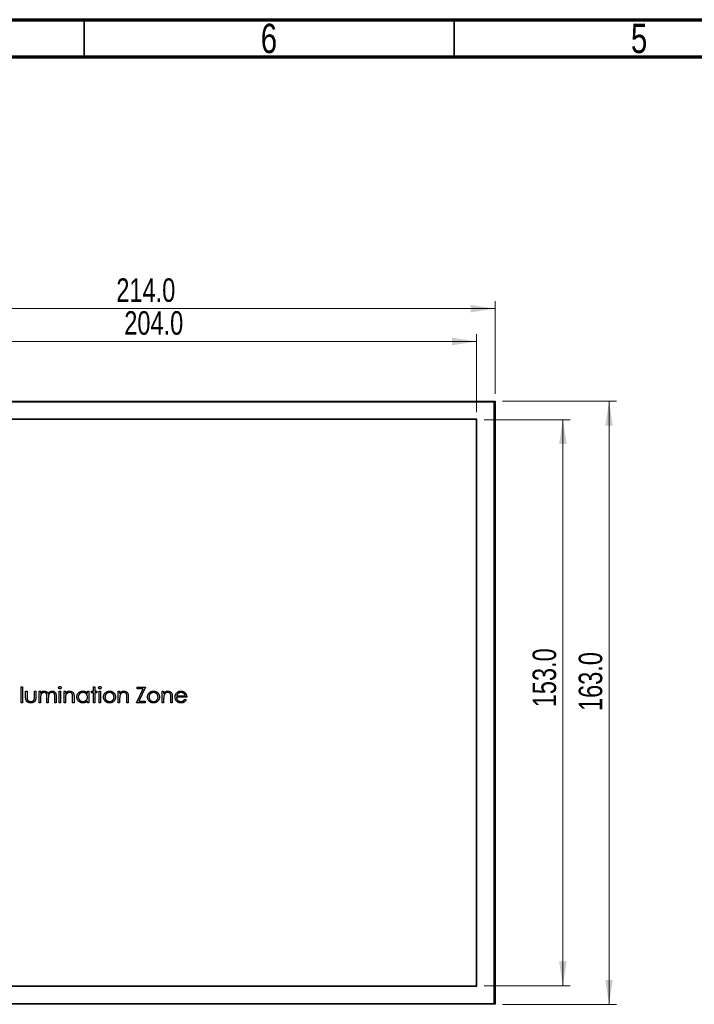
# Model space of a CAD drawing. Header units: millimetres. Extents: x 15 to 415, y 5 to 292.
# Tile 3 of 11: x 106 to 197, y 159 to 292. Entities that reach past the tile are written whole.
import ezdxf

# ---------------------------------------------------------------- set-up
doc = ezdxf.new("R2010")
doc.units = ezdxf.units.MM
doc.styles.add('SLDTEXTSTYLE0', font='TXT', dxfattribs={"width": 0.75})
doc.dimstyles.new('SLDDIMSTYLE0', dxfattribs={"dimtxt": 3.175, "dimasz": 3.302, "dimexe": 0, "dimexo": 0.0625, "dimgap": 0.79375, "dimtad": 1, "dimdec": 1, "dimlfac": 2, "dimrnd": 1e-09, "dimzin": 4, "dimdsep": 46, "dimtxsty": 'SLDTEXTSTYLE0', "dimsah": 1, "dimcen": 0.09, "dimadec": 0, "dimazin": 1, "dimtfac": 1, "dimtdec": 1, "dimtofl": 0, "dimtmove": 0, "dimatfit": 3, "dimfxl": 1, "dimfrac": 2, "dimtolj": 1, "dimtzin": 12, "dimarcsym": 0})

# ---------------------------------------------------------------- blocks, each defined once
blk = doc.blocks.new('_D')
at = {"color": 7, "linetype": 'Continuous', "lineweight": 0}
for p, q in [((169.01, 237.95), (180.66, 237.95)), ((179.66, 237.95), (179.66, 161.45)), ((169.01, 161.45), (180.66, 161.45))]:
    blk.add_line(p, q, dxfattribs=at)
at = {"color": 7, "linetype": 'Continuous', "lineweight": 18}
for points in [[(179.66, 237.95), (179.15, 234.65), (180.17, 234.65)], [(179.66, 161.45), (180.17, 164.76), (179.15, 164.76)]]:
    blk.add_solid(points, dxfattribs=at)
at = {"color": 7, "linetype": 'Continuous', "lineweight": 18, "insert": (175.57, 199.09), "char_height": 3.175, "attachment_point": 1, "rotation": 90, "style": 'SLDTEXTSTYLE0'}
blk.add_mtext('153.0', dxfattribs=at)
blk = doc.blocks.new('_D_1')
at = {"color": 7, "linetype": 'Continuous', "lineweight": 0}
for p, q in [((66.01, 238.95), (66.01, 249.52)), ((168.01, 238.95), (168.01, 249.52)), ((168.01, 248.52), (66.01, 248.52))]:
    blk.add_line(p, q, dxfattribs=at)
at = {"color": 7, "linetype": 'Continuous', "lineweight": 18}
for points in [[(66.01, 248.52), (69.31, 248.01), (69.31, 249.03)], [(168.01, 248.52), (164.7, 249.03), (164.7, 248.01)]]:
    blk.add_solid(points, dxfattribs=at)
at = {"color": 7, "linetype": 'Continuous', "lineweight": 18, "insert": (120.42, 252.61), "char_height": 3.175, "attachment_point": 1, "style": 'SLDTEXTSTYLE0'}
blk.add_mtext('204.0', dxfattribs=at)
blk = doc.blocks.new('_D_2')
at = {"color": 7, "linetype": 'Continuous', "lineweight": 0}
for p, q in [((63.51, 241.45), (63.51, 253.96)), ((63.51, 252.96), (170.51, 252.96)), ((170.51, 241.45), (170.51, 253.96))]:
    blk.add_line(p, q, dxfattribs=at)
at = {"color": 7, "linetype": 'Continuous', "lineweight": 18}
for points in [[(63.51, 252.96), (66.81, 252.45), (66.81, 253.46)], [(170.51, 252.96), (167.2, 253.46), (167.2, 252.45)]]:
    blk.add_solid(points, dxfattribs=at)
at = {"color": 7, "linetype": 'Continuous', "lineweight": 18, "insert": (119.35, 257.05), "char_height": 3.175, "attachment_point": 1, "style": 'SLDTEXTSTYLE0'}
blk.add_mtext('214.0', dxfattribs=at)
blk = doc.blocks.new('_D_3')
at = {"color": 7, "linetype": 'Continuous', "lineweight": 0}
for p, q in [((171.51, 240.45), (186.9, 240.45)), ((185.9, 158.95), (185.9, 240.45)), ((171.51, 158.95), (186.9, 158.95))]:
    blk.add_line(p, q, dxfattribs=at)
at = {"color": 7, "linetype": 'Continuous', "lineweight": 18}
for points in [[(185.9, 240.45), (185.39, 237.15), (186.4, 237.15)], [(185.9, 158.95), (186.4, 162.26), (185.39, 162.26)]]:
    blk.add_solid(points, dxfattribs=at)
at = {"color": 7, "linetype": 'Continuous', "lineweight": 18, "insert": (181.8, 198.58), "char_height": 3.175, "attachment_point": 1, "rotation": 90, "style": 'SLDTEXTSTYLE0'}
blk.add_mtext('163.0', dxfattribs=at)

msp = doc.modelspace()

# ---------------------------------------------------------------- linework, layer by layer
at = {"color": 7, "linetype": 'Continuous', "lineweight": 70}
for p, q in [((15, 292), (415, 292)), ((20, 287), (410, 287))]:
    msp.add_line(p, q, dxfattribs=at)
at = {"color": 7, "linetype": 'Continuous', "lineweight": 35}
for p, q in [((115, 287), (115, 292)), ((165, 287), (165, 292))]:
    msp.add_line(p, q, dxfattribs=at)
at = {"color": 7, "linetype": 'Continuous', "lineweight": 25}
for p, q in [((63.5056, 240.4539), (170.5056, 240.4539)), ((170.3806, 240.3289), (63.6306, 240.3289)), ((170.5056, 240.4539), (170.3806, 240.3289)), ((170.3806, 159.0789), (170.3806, 240.3289)), ((170.5056, 240.4539), (170.5056, 158.9539)), ((168.0556, 238.0039), (65.9556, 238.0039)), ((168.0056, 237.9539), (66.0056, 237.9539)), ((168.0056, 161.4539), (168.0056, 237.9539)), ((168.0556, 161.4039), (168.0556, 238.0039)), ((106.5037, 201.8748), (106.6936, 201.8748)), ((106.5037, 199.7039), (106.5037, 201.8748)), ((106.6936, 201.8748), (106.6936, 199.7039)), ((107.1007, 201.2506), (107.2906, 201.2506)), ((107.1007, 200.5116), (107.1007, 201.2506)), ((107.2906, 201.2506), (107.2906, 200.5332)), ((108.2947, 201.2506), (108.4846, 201.2506)), ((108.2947, 200.5332), (108.2947, 201.2506)), ((108.4846, 201.2506), (108.4846, 200.4976)), ((108.9188, 201.2506), (109.1088, 201.2506)), ((108.9188, 199.7039), (108.9188, 201.2506)), ((109.1088, 201.2506), (109.1088, 200.9818)), ((111.6325, 201.2506), (111.8225, 201.2506)), ((111.6325, 199.7039), (111.6325, 201.2506)), ((111.8225, 201.2506), (111.8225, 199.7039)), ((112.2838, 201.2506), (112.4737, 201.2506)), ((112.2838, 199.7039), (112.2838, 201.2506)), ((112.4737, 201.2506), (112.4737, 200.9716)), ((115.4588, 201.2506), (115.6487, 201.2506)), ((115.4588, 200.9644), (115.4588, 201.2506)), ((115.6487, 201.2506), (115.6487, 199.7039)), ((116.0015, 201.0607), (116.0015, 201.2506)), ((116.0015, 201.2506), (116.2729, 201.2506)), ((116.2729, 201.0607), (116.0015, 201.0607)), ((116.2729, 201.8748), (116.4628, 201.8748)), ((116.2729, 201.2506), (116.2729, 201.8748)), ((116.2729, 199.7039), (116.2729, 201.0607)), ((116.4628, 201.8748), (116.4628, 201.2506)), ((116.4628, 201.2506), (116.7342, 201.2506)), ((116.4628, 201.0607), (116.4628, 199.7039)), ((116.7342, 201.0607), (116.4628, 201.0607)), ((116.7342, 201.2506), (116.7342, 201.0607)), ((117.0327, 201.2506), (117.2227, 201.2506)), ((117.0327, 199.7039), (117.0327, 201.2506)), ((117.2227, 201.2506), (117.2227, 199.7039)), ((119.6107, 201.2506), (119.8007, 201.2506)), ((119.6107, 199.7039), (119.6107, 201.2506)), ((119.8007, 201.2506), (119.8007, 200.9716)), ((122.0802, 199.7039), (122.968, 201.6034)), ((122.1616, 201.8205), (123.2742, 201.8205)), ((122.1616, 201.6034), (122.1616, 201.8205)), ((122.968, 201.6034), (122.1616, 201.6034)), ((123.2742, 201.8205), (122.3863, 199.9209)), ((125.5537, 201.2506), (125.7436, 201.2506)), ((125.5537, 199.7039), (125.5537, 201.2506)), ((125.7436, 201.2506), (125.7436, 200.9716)), ((106.6936, 199.7039), (106.5037, 199.7039)), ((109.1088, 199.7039), (108.9188, 199.7039)), ((109.1088, 200.3547), (109.1088, 199.7039)), ((109.9772, 199.7039), (109.9772, 200.4904)), ((110.1671, 199.7039), (109.9772, 199.7039)), ((110.1671, 200.3055), (110.1671, 199.7039)), ((111.0355, 199.7039), (111.0355, 200.5425)), ((111.2255, 199.7039), (111.0355, 199.7039)), ((111.2255, 200.5417), (111.2255, 199.7039)), ((111.8225, 199.7039), (111.6325, 199.7039)), ((112.4737, 199.7039), (112.2838, 199.7039)), ((112.4737, 200.2631), (112.4737, 199.7039)), ((113.4507, 199.7039), (113.4507, 200.4315)), ((113.6406, 199.7039), (113.4507, 199.7039)), ((113.6406, 200.4938), (113.6406, 199.7039)), ((115.4588, 199.7039), (115.4588, 199.9714)), ((115.6487, 199.7039), (115.4588, 199.7039)), ((116.4628, 199.7039), (116.2729, 199.7039)), ((117.2227, 199.7039), (117.0327, 199.7039)), ((119.8007, 199.7039), (119.6107, 199.7039)), ((119.8007, 200.2631), (119.8007, 199.7039)), ((120.7776, 199.7039), (120.7776, 200.4315)), ((120.9675, 199.7039), (120.7776, 199.7039)), ((120.9675, 200.4938), (120.9675, 199.7039)), ((123.247, 199.7039), (122.0802, 199.7039)), ((122.3863, 199.9209), (123.247, 199.9209)), ((123.247, 199.9209), (123.247, 199.7039)), ((125.7436, 199.7039), (125.5537, 199.7039)), ((125.7436, 200.2631), (125.7436, 199.7039)), ((126.7205, 199.7039), (126.7205, 200.4315)), ((126.9105, 199.7039), (126.7205, 199.7039)), ((126.9105, 200.4938), (126.9105, 199.7039)), ((128.8643, 200.4365), (127.4804, 200.4365)), ((127.5003, 200.6265), (128.6744, 200.6265)), ((128.6142, 200.1923), (128.7829, 200.1037)), ((65.9556, 161.4039), (168.0556, 161.4039)), ((66.0056, 161.4539), (168.0056, 161.4539)), ((170.5056, 158.9539), (63.5056, 158.9539)), ((63.6306, 159.0789), (170.3806, 159.0789)), ((170.5056, 158.9539), (170.3806, 159.0789))]:
    msp.add_line(p, q, dxfattribs=at)
for points, knots in [([(109.1088, 200.9818), (109.1259, 201.0053), (109.1587, 201.0504), (109.2124, 201.1098), (109.2661, 201.1602), (109.3048, 201.1866), (109.3233, 201.1993)], [0, 0, 0, 0, 0.28359481, 0.54339484, 0.78064563, 1, 1, 1, 1]), ([(109.6091, 201.0878), (109.5861, 201.0869), (109.5403, 201.0851), (109.473, 201.0685), (109.408, 201.0424), (109.3463, 201.0064), (109.2897, 200.9617), (109.2401, 200.9091), (109.1984, 200.8493), (109.1707, 200.7936), (109.1529, 200.7443), (109.1411, 200.7023), (109.1309, 200.6558), (109.1233, 200.6044), (109.116, 200.5486), (109.1125, 200.4882), (109.109, 200.423), (109.1089, 200.378), (109.1088, 200.3547)], [0, 0, 0, 0, 0.06867707, 0.13687096, 0.20611436, 0.27753818, 0.34977198, 0.42125084, 0.49291076, 0.56702659, 0.60661415, 0.64970395, 0.69730315, 0.74908566, 0.80488065, 0.86548501, 0.93023713, 1, 1, 1, 1]), ([(109.3233, 201.1993), (109.3487, 201.2114), (109.3989, 201.2354), (109.4783, 201.2598), (109.5597, 201.2747), (109.6146, 201.2768), (109.6422, 201.2778)], [0, 0, 0, 0, 0.25373408, 0.50303512, 0.7500136, 1, 1, 1, 1]), ([(109.9772, 200.4904), (109.9771, 200.5126), (109.977, 200.5553), (109.9754, 200.6165), (109.9723, 200.6722), (109.9688, 200.7223), (109.9637, 200.7667), (109.9578, 200.8056), (109.951, 200.839), (109.9396, 200.8756), (109.9223, 200.916), (109.8943, 200.959), (109.8595, 200.9967), (109.8186, 201.0288), (109.7727, 201.0554), (109.7219, 201.0745), (109.6667, 201.0857), (109.6287, 201.0871), (109.6091, 201.0878)], [0, 0, 0, 0, 0.0825297, 0.15877885, 0.22773806, 0.28994565, 0.34549884, 0.39389634, 0.43637379, 0.47212227, 0.53638362, 0.5990779, 0.66194823, 0.72631054, 0.7917711, 0.8586473, 0.92730533, 1, 1, 1, 1]), ([(109.6422, 201.2778), (109.6609, 201.2772), (109.6979, 201.2759), (109.7526, 201.2678), (109.8058, 201.2537), (109.8569, 201.2341), (109.9052, 201.2104), (109.9494, 201.1825), (109.989, 201.1512), (110.0242, 201.1152), (110.0558, 201.0732), (110.0849, 201.0243), (110.1117, 200.9673), (110.1266, 200.926), (110.1345, 200.9042)], [0, 0, 0, 0, 0.08415202, 0.16653232, 0.24883633, 0.33124615, 0.41295711, 0.49049428, 0.56615579, 0.63998733, 0.71676549, 0.8021439, 0.8958332, 1, 1, 1, 1]), ([(110.1345, 200.9042), (110.1428, 200.9192), (110.1591, 200.9486), (110.1865, 200.9902), (110.2152, 201.0292), (110.2454, 201.0655), (110.2772, 201.0989), (110.3105, 201.1297), (110.3452, 201.1578), (110.3934, 201.1906), (110.4562, 201.2255), (110.5353, 201.2558), (110.6177, 201.2745), (110.6736, 201.2767), (110.7018, 201.2778)], [0, 0, 0, 0, 0.07176606, 0.14122554, 0.20911585, 0.27483965, 0.33948293, 0.40247627, 0.46494189, 0.52683264, 0.64741482, 0.76556151, 0.88161509, 1, 1, 1, 1]), ([(110.6687, 201.0878), (110.6447, 201.087), (110.5973, 201.0853), (110.5281, 201.068), (110.4616, 201.0419), (110.3998, 201.0042), (110.3429, 200.9589), (110.294, 200.9052), (110.2536, 200.8443), (110.2262, 200.788), (110.2089, 200.7374), (110.1975, 200.6932), (110.1886, 200.6429), (110.1803, 200.587), (110.1749, 200.5249), (110.1699, 200.4571), (110.1676, 200.3833), (110.1673, 200.3321), (110.1671, 200.3055)], [0, 0, 0, 0, 0.06815824, 0.1347066, 0.201865, 0.27078827, 0.34002429, 0.40808274, 0.4768132, 0.54734606, 0.5856398, 0.62886495, 0.6771532, 0.73080281, 0.78980662, 0.85432501, 0.92436513, 1, 1, 1, 1]), ([(111.0355, 200.5425), (111.0355, 200.5623), (111.0354, 200.6004), (111.0337, 200.6549), (111.0307, 200.7047), (111.0271, 200.7496), (111.0221, 200.7896), (111.0156, 200.8248), (111.0088, 200.8554), (110.9975, 200.8893), (110.9794, 200.9267), (110.9518, 200.9671), (110.917, 201.0022), (110.8769, 201.0327), (110.8312, 201.0575), (110.7809, 201.0752), (110.7262, 201.0862), (110.6883, 201.0873), (110.6687, 201.0878)], [0, 0, 0, 0, 0.07834299, 0.1505633, 0.21615106, 0.27567979, 0.32870705, 0.37590443, 0.4173019, 0.45269275, 0.51726529, 0.58121657, 0.64532189, 0.71202449, 0.78013004, 0.85021823, 0.92264852, 1, 1, 1, 1]), ([(110.7018, 201.2778), (110.7277, 201.2768), (110.7785, 201.2749), (110.8524, 201.2599), (110.9213, 201.2341), (110.9851, 201.1988), (111.0426, 201.1546), (111.0926, 201.1019), (111.1348, 201.0412), (111.1624, 200.9842), (111.1811, 200.9338), (111.1926, 200.8908), (111.2028, 200.8436), (111.2113, 200.7919), (111.2174, 200.7357), (111.222, 200.675), (111.2251, 200.6099), (111.2253, 200.5649), (111.2255, 200.5417)], [0, 0, 0, 0, 0.07560433, 0.14796502, 0.218797, 0.28947045, 0.35972422, 0.42970774, 0.50049652, 0.57442902, 0.6139473, 0.65715527, 0.70397277, 0.75493898, 0.80970661, 0.86883295, 0.93238547, 1, 1, 1, 1]), ([(111.5511, 201.7383), (111.5517, 201.7492), (111.553, 201.7708), (111.5634, 201.8017), (111.5796, 201.8301), (111.6023, 201.8549), (111.6293, 201.8756), (111.6594, 201.891), (111.6923, 201.9004), (111.715, 201.9014), (111.7266, 201.9019)], [0, 0, 0, 0, 0.12328987, 0.24214908, 0.36343748, 0.48974539, 0.61811484, 0.74489378, 0.86893227, 1, 1, 1, 1]), ([(111.7266, 201.5763), (111.715, 201.5768), (111.6923, 201.5778), (111.6594, 201.5873), (111.6293, 201.6026), (111.6023, 201.6233), (111.5798, 201.6481), (111.5634, 201.6761), (111.5531, 201.7065), (111.5518, 201.7276), (111.5511, 201.7383)], [0, 0, 0, 0, 0.13186675, 0.2566614, 0.38421321, 0.51336523, 0.64044315, 0.761085, 0.87914552, 1, 1, 1, 1]), ([(111.7266, 201.9019), (111.7384, 201.9014), (111.7615, 201.9003), (111.7949, 201.8911), (111.8253, 201.8756), (111.8522, 201.8547), (111.8754, 201.8302), (111.8916, 201.8016), (111.902, 201.7708), (111.9032, 201.7492), (111.9039, 201.7383)], [0, 0, 0, 0, 0.13189926, 0.25828409, 0.38434112, 0.51197962, 0.63863201, 0.75922976, 0.87741217, 1, 1, 1, 1]), ([(111.9039, 201.7383), (111.9032, 201.7276), (111.9019, 201.7065), (111.8916, 201.6761), (111.8752, 201.6479), (111.8523, 201.6235), (111.8253, 201.6026), (111.7949, 201.5871), (111.7615, 201.5779), (111.7384, 201.5768), (111.7266, 201.5763)], [0, 0, 0, 0, 0.12016213, 0.23754632, 0.35749705, 0.48491712, 0.61332927, 0.74015037, 0.86730125, 1, 1, 1, 1]), ([(112.4737, 200.9716), (112.494, 200.997), (112.5334, 201.0461), (112.5989, 201.1106), (112.6682, 201.1638), (112.7408, 201.2062), (112.8168, 201.2381), (112.8957, 201.2612), (112.978, 201.2751), (113.034, 201.2769), (113.0623, 201.2778)], [0, 0, 0, 0, 0.14097597, 0.27356878, 0.39898831, 0.51992978, 0.63811002, 0.7565889, 0.87685975, 1, 1, 1, 1]), ([(113.0292, 201.0878), (113.0139, 201.0875), (112.9837, 201.087), (112.9388, 201.0813), (112.8953, 201.0719), (112.8528, 201.0593), (112.8119, 201.042), (112.7716, 201.0223), (112.7331, 200.9978), (112.6959, 200.9704), (112.6612, 200.9401), (112.629, 200.9082), (112.6002, 200.8741), (112.5742, 200.8386), (112.5517, 200.801), (112.5321, 200.7618), (112.5154, 200.7209), (112.5071, 200.6924), (112.503, 200.6782)], [0, 0, 0, 0, 0.06398611, 0.12662686, 0.18898437, 0.25023019, 0.31235116, 0.37457362, 0.43814753, 0.50292041, 0.5679741, 0.63077133, 0.69293461, 0.75439753, 0.81521835, 0.87611693, 0.9380146, 1, 1, 1, 1]), ([(113.4282, 200.7834), (113.4218, 200.8074), (113.4094, 200.8536), (113.3788, 200.9163), (113.3402, 200.9697), (113.2931, 201.0133), (113.238, 201.0473), (113.1749, 201.0709), (113.1045, 201.0856), (113.055, 201.0871), (113.0292, 201.0878)], [0, 0, 0, 0, 0.13551953, 0.26083316, 0.37847603, 0.49317765, 0.60928096, 0.72998104, 0.85926131, 1, 1, 1, 1]), ([(113.0623, 201.2778), (113.0909, 201.2767), (113.1469, 201.2747), (113.2285, 201.2583), (113.3047, 201.2304), (113.3752, 201.1922), (113.4388, 201.1447), (113.4946, 201.0893), (113.5408, 201.0256), (113.5718, 200.9665), (113.5922, 200.914), (113.605, 200.8691), (113.6159, 200.8191), (113.6254, 200.7641), (113.6317, 200.7038), (113.6368, 200.6383), (113.6404, 200.5677), (113.6406, 200.5189), (113.6406, 200.4938)], [0, 0, 0, 0, 0.07724042, 0.15117814, 0.22348798, 0.29554264, 0.36697625, 0.43713053, 0.50704362, 0.57855973, 0.61661354, 0.65875624, 0.70449123, 0.75480311, 0.80933163, 0.86827446, 0.93207288, 1, 1, 1, 1]), ([(114.0205, 200.4815), (114.0213, 200.5084), (114.0228, 200.5615), (114.034, 200.6397), (114.0527, 200.715), (114.0791, 200.7872), (114.1128, 200.8564), (114.1539, 200.9225), (114.2023, 200.9859), (114.2581, 201.045), (114.3185, 201.0995), (114.3832, 201.1469), (114.4504, 201.1879), (114.5214, 201.2203), (114.5949, 201.2466), (114.6717, 201.2647), (114.7514, 201.2754), (114.8055, 201.277), (114.8329, 201.2778)], [0, 0, 0, 0, 0.06377453, 0.12607881, 0.18690409, 0.24757393, 0.30800336, 0.3691319, 0.43203323, 0.49679079, 0.56161082, 0.62491387, 0.68672635, 0.74807883, 0.80958229, 0.87163074, 0.93488582, 1, 1, 1, 1]), ([(114.8355, 201.0878), (114.8077, 201.0868), (114.7529, 201.0849), (114.6725, 201.0697), (114.5955, 201.0443), (114.5223, 201.0097), (114.4542, 200.9661), (114.3933, 200.9134), (114.3391, 200.8531), (114.2936, 200.7853), (114.2565, 200.7126), (114.2304, 200.6366), (114.2131, 200.5587), (114.2114, 200.5059), (114.2105, 200.4794)], [0, 0, 0, 0, 0.08592052, 0.16959344, 0.25247551, 0.33624448, 0.41950452, 0.50203591, 0.58477465, 0.66984647, 0.75418487, 0.83665824, 0.91800973, 1, 1, 1, 1]), ([(114.8329, 201.2778), (114.8645, 201.2769), (114.9264, 201.2752), (115.017, 201.261), (115.1026, 201.237), (115.1841, 201.2044), (115.261, 201.1611), (115.3326, 201.1065), (115.3998, 201.0408), (115.4387, 200.9904), (115.4588, 200.9644)], [0, 0, 0, 0, 0.12986214, 0.25465353, 0.37601455, 0.49525525, 0.61479772, 0.73810555, 0.8651963, 1, 1, 1, 1]), ([(115.4588, 200.4739), (115.4582, 200.4952), (115.4571, 200.5373), (115.4483, 200.5991), (115.4345, 200.6582), (115.4149, 200.7147), (115.3892, 200.7683), (115.3582, 200.8194), (115.3214, 200.8676), (115.2793, 200.9125), (115.2332, 200.9534), (115.1845, 200.9899), (115.1325, 201.0199), (115.0781, 201.0447), (115.0213, 201.0645), (114.9615, 201.0776), (114.8994, 201.0867), (114.857, 201.0874), (114.8355, 201.0878)], [0, 0, 0, 0, 0.0656338, 0.12918809, 0.19121868, 0.25191282, 0.31250747, 0.37349443, 0.4351516, 0.49874147, 0.56209522, 0.62418657, 0.68547572, 0.74609681, 0.80761164, 0.86996658, 0.93395102, 1, 1, 1, 1]), ([(116.9513, 201.7383), (116.952, 201.7492), (116.9532, 201.7708), (116.9636, 201.8017), (116.9798, 201.8301), (117.0025, 201.8549), (117.0295, 201.8756), (117.0596, 201.891), (117.0925, 201.9004), (117.1152, 201.9014), (117.1269, 201.9019)], [0, 0, 0, 0, 0.12328987, 0.24214908, 0.36343748, 0.48974539, 0.61811484, 0.74489378, 0.86893227, 1, 1, 1, 1]), ([(117.1269, 201.5763), (117.1152, 201.5768), (117.0925, 201.5778), (117.0596, 201.5873), (117.0295, 201.6026), (117.0025, 201.6233), (116.98, 201.6481), (116.9636, 201.6761), (116.9533, 201.7065), (116.952, 201.7276), (116.9513, 201.7383)], [0, 0, 0, 0, 0.13186675, 0.2566614, 0.38421321, 0.51336523, 0.64044315, 0.761085, 0.87914552, 1, 1, 1, 1]), ([(117.1269, 201.9019), (117.1386, 201.9014), (117.1617, 201.9003), (117.1951, 201.8911), (117.2255, 201.8756), (117.2525, 201.8547), (117.2756, 201.8302), (117.2918, 201.8016), (117.3022, 201.7708), (117.3034, 201.7492), (117.3041, 201.7383)], [0, 0, 0, 0, 0.13189926, 0.25828409, 0.38434112, 0.51197962, 0.63863201, 0.75922976, 0.87741217, 1, 1, 1, 1]), ([(117.3041, 201.7383), (117.3034, 201.7276), (117.3021, 201.7065), (117.2918, 201.6761), (117.2754, 201.6479), (117.2525, 201.6235), (117.2255, 201.6026), (117.1951, 201.5871), (117.1617, 201.5779), (117.1386, 201.5768), (117.1269, 201.5763)], [0, 0, 0, 0, 0.12016213, 0.23754632, 0.35749705, 0.48491712, 0.61332927, 0.74015037, 0.86730125, 1, 1, 1, 1]), ([(117.6297, 200.473), (117.6304, 200.4989), (117.6318, 200.5502), (117.6416, 200.6257), (117.6582, 200.6987), (117.6816, 200.7688), (117.7115, 200.8364), (117.748, 200.9014), (117.7915, 200.9636), (117.8248, 201.0022), (117.8417, 201.0217)], [0, 0, 0, 0, 0.12891913, 0.25523772, 0.3786786, 0.50108789, 0.62271368, 0.74624079, 0.87158905, 1, 1, 1, 1]), ([(118.4303, 201.0878), (118.4097, 201.0872), (118.3692, 201.0861), (118.3096, 201.0773), (118.2522, 201.0635), (118.1969, 201.0437), (118.1439, 201.0183), (118.0931, 200.987), (118.0445, 200.9503), (117.9989, 200.9083), (117.9571, 200.8624), (117.9205, 200.8135), (117.8894, 200.7624), (117.8635, 200.7091), (117.8442, 200.6529), (117.8302, 200.5945), (117.8214, 200.5339), (117.8203, 200.4927), (117.8197, 200.4717)], [0, 0, 0, 0, 0.0638459, 0.12604363, 0.18716536, 0.24739929, 0.30838003, 0.36977962, 0.43258392, 0.49764079, 0.56240114, 0.6255571, 0.687332, 0.74831275, 0.80979104, 0.87176757, 0.93483619, 1, 1, 1, 1]), ([(117.8417, 201.0217), (117.8614, 201.0422), (117.9, 201.0826), (117.9649, 201.1344), (118.0329, 201.1791), (118.1053, 201.215), (118.1813, 201.2434), (118.2613, 201.2631), (118.3449, 201.2759), (118.4021, 201.2772), (118.4311, 201.2778)], [0, 0, 0, 0, 0.12849752, 0.25271299, 0.37481913, 0.49643643, 0.61791056, 0.74128762, 0.8687004, 1, 1, 1, 1]), ([(119.0408, 200.4717), (119.0403, 200.4927), (119.0391, 200.5339), (119.0304, 200.5945), (119.0164, 200.6529), (118.997, 200.709), (118.9712, 200.7626), (118.9395, 200.8134), (118.9031, 200.8626), (118.8608, 200.9082), (118.8152, 200.9504), (118.7666, 200.987), (118.7159, 201.0181), (118.663, 201.044), (118.6077, 201.0633), (118.5504, 201.0774), (118.491, 201.0861), (118.4506, 201.0872), (118.4303, 201.0878)], [0, 0, 0, 0, 0.0651848, 0.12827373, 0.19027022, 0.25176831, 0.31276869, 0.37479328, 0.43796959, 0.5030474, 0.56812521, 0.63094975, 0.69236911, 0.75297317, 0.81364107, 0.87435521, 0.93657297, 1, 1, 1, 1]), ([(118.4311, 201.2778), (118.4601, 201.2772), (118.517, 201.276), (118.6004, 201.263), (118.6799, 201.2432), (118.756, 201.2158), (118.8276, 201.1791), (118.8958, 201.1353), (118.9604, 201.0835), (118.9991, 201.0433), (119.0188, 201.023)], [0, 0, 0, 0, 0.13175143, 0.25833235, 0.38213398, 0.50380439, 0.62469299, 0.74687059, 0.8715135, 1, 1, 1, 1]), ([(119.0188, 201.023), (119.0357, 201.0035), (119.0692, 200.9649), (119.1122, 200.9023), (119.1492, 200.8375), (119.1789, 200.7696), (119.2023, 200.6993), (119.2189, 200.6261), (119.2288, 200.5505), (119.2301, 200.499), (119.2308, 200.473)], [0, 0, 0, 0, 0.12815728, 0.25383436, 0.37650562, 0.49853369, 0.62136773, 0.74456474, 0.8706338, 1, 1, 1, 1]), ([(119.8007, 200.9716), (119.821, 200.997), (119.8603, 201.0461), (119.9259, 201.1106), (119.9951, 201.1638), (120.0677, 201.2062), (120.1437, 201.2381), (120.2226, 201.2612), (120.3049, 201.2751), (120.3609, 201.2769), (120.3892, 201.2778)], [0, 0, 0, 0, 0.14097597, 0.27356878, 0.39898831, 0.51992978, 0.63811002, 0.7565889, 0.87685975, 1, 1, 1, 1]), ([(120.3561, 201.0878), (120.3408, 201.0875), (120.3106, 201.087), (120.2658, 201.0813), (120.2223, 201.0719), (120.1797, 201.0593), (120.1388, 201.042), (120.0985, 201.0223), (120.0601, 200.9978), (120.0228, 200.9704), (119.9882, 200.9401), (119.9559, 200.9082), (119.9272, 200.8741), (119.9011, 200.8386), (119.8786, 200.801), (119.859, 200.7618), (119.8423, 200.7209), (119.8341, 200.6924), (119.8299, 200.6782)], [0, 0, 0, 0, 0.06398611, 0.12662686, 0.18898437, 0.25023019, 0.31235116, 0.37457362, 0.43814753, 0.50292041, 0.5679741, 0.63077133, 0.69293461, 0.75439753, 0.81521835, 0.87611693, 0.9380146, 1, 1, 1, 1]), ([(120.7551, 200.7834), (120.7487, 200.8074), (120.7363, 200.8536), (120.7058, 200.9163), (120.6672, 200.9697), (120.6201, 201.0133), (120.5649, 201.0473), (120.5018, 201.0709), (120.4314, 201.0856), (120.3819, 201.0871), (120.3561, 201.0878)], [0, 0, 0, 0, 0.13551953, 0.26083316, 0.37847603, 0.49317765, 0.60928096, 0.72998104, 0.85926131, 1, 1, 1, 1]), ([(120.3892, 201.2778), (120.4178, 201.2767), (120.4738, 201.2747), (120.5554, 201.2583), (120.6316, 201.2304), (120.7021, 201.1922), (120.7657, 201.1447), (120.8215, 201.0893), (120.8677, 201.0256), (120.8987, 200.9665), (120.9191, 200.914), (120.9319, 200.8691), (120.9428, 200.8191), (120.9523, 200.7641), (120.9587, 200.7038), (120.9637, 200.6383), (120.9673, 200.5677), (120.9675, 200.5189), (120.9675, 200.4938)], [0, 0, 0, 0, 0.07724042, 0.15117814, 0.22348798, 0.29554264, 0.36697625, 0.43713053, 0.50704362, 0.57855973, 0.61661354, 0.65875624, 0.70449123, 0.75480311, 0.80933163, 0.86827446, 0.93207288, 1, 1, 1, 1]), ([(123.5727, 200.473), (123.5734, 200.4989), (123.5747, 200.5502), (123.5846, 200.6257), (123.6011, 200.6987), (123.6245, 200.7688), (123.6545, 200.8364), (123.691, 200.9014), (123.7344, 200.9636), (123.7678, 201.0022), (123.7847, 201.0217)], [0, 0, 0, 0, 0.12891913, 0.25523772, 0.3786786, 0.50108789, 0.62271368, 0.74624079, 0.87158905, 1, 1, 1, 1]), ([(124.3732, 201.0878), (124.3527, 201.0872), (124.3122, 201.0861), (124.2525, 201.0773), (124.1951, 201.0635), (124.1398, 201.0437), (124.0868, 201.0183), (124.0361, 200.987), (123.9874, 200.9503), (123.9418, 200.9083), (123.9, 200.8624), (123.8634, 200.8135), (123.8323, 200.7624), (123.8064, 200.7091), (123.7871, 200.6529), (123.7731, 200.5945), (123.7644, 200.5339), (123.7632, 200.4927), (123.7626, 200.4717)], [0, 0, 0, 0, 0.0638459, 0.12604363, 0.18716536, 0.24739929, 0.30838003, 0.36977962, 0.43258392, 0.49764079, 0.56240114, 0.6255571, 0.687332, 0.74831275, 0.80979104, 0.87176757, 0.93483619, 1, 1, 1, 1]), ([(123.7847, 201.0217), (123.8043, 201.0422), (123.8429, 201.0826), (123.9078, 201.1344), (123.9759, 201.1791), (124.0483, 201.215), (124.1243, 201.2434), (124.2042, 201.2631), (124.2879, 201.2759), (124.345, 201.2772), (124.3741, 201.2778)], [0, 0, 0, 0, 0.12849752, 0.25271299, 0.37481913, 0.49643643, 0.61791056, 0.74128762, 0.8687004, 1, 1, 1, 1]), ([(124.9838, 200.4717), (124.9832, 200.4927), (124.9821, 200.5339), (124.9733, 200.5945), (124.9593, 200.6529), (124.94, 200.709), (124.9142, 200.7626), (124.8825, 200.8134), (124.8461, 200.8626), (124.8037, 200.9082), (124.7582, 200.9504), (124.7095, 200.987), (124.6588, 201.0181), (124.606, 201.044), (124.5507, 201.0633), (124.4934, 201.0774), (124.434, 201.0861), (124.3936, 201.0872), (124.3732, 201.0878)], [0, 0, 0, 0, 0.0651848, 0.12827373, 0.19027022, 0.25176831, 0.31276869, 0.37479328, 0.43796959, 0.5030474, 0.56812521, 0.63094975, 0.69236911, 0.75297317, 0.81364107, 0.87435521, 0.93657297, 1, 1, 1, 1]), ([(124.3741, 201.2778), (124.4031, 201.2772), (124.46, 201.276), (124.5433, 201.263), (124.6229, 201.2432), (124.699, 201.2158), (124.7706, 201.1791), (124.8388, 201.1353), (124.9034, 201.0835), (124.9421, 201.0433), (124.9617, 201.023)], [0, 0, 0, 0, 0.13175143, 0.25833235, 0.38213398, 0.50380439, 0.62469299, 0.74687059, 0.8715135, 1, 1, 1, 1]), ([(124.9617, 201.023), (124.9787, 201.0035), (125.0122, 200.9649), (125.0552, 200.9023), (125.0922, 200.8375), (125.1219, 200.7696), (125.1452, 200.6993), (125.1619, 200.6261), (125.1717, 200.5505), (125.1731, 200.499), (125.1737, 200.473)], [0, 0, 0, 0, 0.12815728, 0.25383436, 0.37650562, 0.49853369, 0.62136773, 0.74456474, 0.8706338, 1, 1, 1, 1]), ([(125.7436, 200.9716), (125.7639, 200.997), (125.8033, 201.0461), (125.8688, 201.1106), (125.9381, 201.1638), (126.0107, 201.2062), (126.0866, 201.2381), (126.1655, 201.2612), (126.2478, 201.2751), (126.3038, 201.2769), (126.3321, 201.2778)], [0, 0, 0, 0, 0.14097597, 0.27356878, 0.39898831, 0.51992978, 0.63811002, 0.7565889, 0.87685975, 1, 1, 1, 1]), ([(126.2991, 201.0878), (126.2838, 201.0875), (126.2536, 201.087), (126.2087, 201.0813), (126.1652, 201.0719), (126.1226, 201.0593), (126.0818, 201.042), (126.0414, 201.0223), (126.003, 200.9978), (125.9658, 200.9704), (125.9311, 200.9401), (125.8988, 200.9082), (125.8701, 200.8741), (125.8441, 200.8386), (125.8216, 200.801), (125.8019, 200.7618), (125.7853, 200.7209), (125.777, 200.6924), (125.7729, 200.6782)], [0, 0, 0, 0, 0.06398611, 0.12662686, 0.18898437, 0.25023019, 0.31235116, 0.37457362, 0.43814753, 0.50292041, 0.5679741, 0.63077133, 0.69293461, 0.75439753, 0.81521835, 0.87611693, 0.9380146, 1, 1, 1, 1]), ([(126.6981, 200.7834), (126.6916, 200.8074), (126.6793, 200.8536), (126.6487, 200.9163), (126.6101, 200.9697), (126.563, 201.0133), (126.5078, 201.0473), (126.4448, 201.0709), (126.3744, 201.0856), (126.3249, 201.0871), (126.2991, 201.0878)], [0, 0, 0, 0, 0.13551953, 0.26083316, 0.37847603, 0.49317765, 0.60928096, 0.72998104, 0.85926131, 1, 1, 1, 1]), ([(126.3321, 201.2778), (126.3608, 201.2767), (126.4168, 201.2747), (126.4984, 201.2583), (126.5745, 201.2304), (126.6451, 201.1922), (126.7087, 201.1447), (126.7645, 201.0893), (126.8107, 201.0256), (126.8416, 200.9665), (126.862, 200.914), (126.8749, 200.8691), (126.8858, 200.8191), (126.8952, 200.7641), (126.9016, 200.7038), (126.9067, 200.6383), (126.9103, 200.5677), (126.9104, 200.5189), (126.9105, 200.4938)], [0, 0, 0, 0, 0.07724042, 0.15117814, 0.22348798, 0.29554264, 0.36697625, 0.43713053, 0.50704362, 0.57855973, 0.61661354, 0.65875624, 0.70449123, 0.75480311, 0.80933163, 0.86827446, 0.93207288, 1, 1, 1, 1]), ([(127.2904, 200.473), (127.2911, 200.4968), (127.2923, 200.5439), (127.3003, 200.6136), (127.3145, 200.6813), (127.334, 200.7472), (127.3591, 200.811), (127.3898, 200.8729), (127.4262, 200.9327), (127.4543, 200.9704), (127.4685, 200.9895)], [0, 0, 0, 0, 0.12804481, 0.2537679, 0.37742843, 0.50055084, 0.62329588, 0.74657833, 0.87234754, 1, 1, 1, 1]), ([(127.4685, 200.9895), (127.4877, 201.0124), (127.5254, 201.0574), (127.5893, 201.1167), (127.6584, 201.1663), (127.7319, 201.2074), (127.8107, 201.2387), (127.8938, 201.2619), (127.982, 201.275), (128.0423, 201.2768), (128.0731, 201.2778)], [0, 0, 0, 0, 0.12883525, 0.25358933, 0.37464326, 0.49534004, 0.61632477, 0.73975934, 0.86684232, 1, 1, 1, 1]), ([(127.6843, 200.9428), (127.6742, 200.9337), (127.6538, 200.9152), (127.6265, 200.8834), (127.6004, 200.8491), (127.5766, 200.8109), (127.5548, 200.7694), (127.5343, 200.7249), (127.516, 200.677), (127.5056, 200.6437), (127.5003, 200.6265)], [0, 0, 0, 0, 0.10998385, 0.2225805, 0.33849987, 0.45870857, 0.58553535, 0.71751774, 0.85466682, 1, 1, 1, 1]), ([(128.0829, 201.0878), (128.0639, 201.0875), (128.0265, 201.0867), (127.9712, 201.0798), (127.9182, 201.0683), (127.867, 201.0526), (127.8182, 201.0317), (127.7709, 201.0071), (127.7263, 200.9772), (127.6984, 200.9544), (127.6843, 200.9428)], [0, 0, 0, 0, 0.13109198, 0.25914128, 0.38416176, 0.50599195, 0.62909809, 0.75066912, 0.87403894, 1, 1, 1, 1]), ([(128.0731, 201.2778), (128.1049, 201.277), (128.1671, 201.2754), (128.2578, 201.2605), (128.3437, 201.2368), (128.4246, 201.2035), (128.5006, 201.1605), (128.5713, 201.1072), (128.6377, 201.0452), (128.6763, 200.9976), (128.696, 200.9733)], [0, 0, 0, 0, 0.13204023, 0.25903284, 0.38187982, 0.50225844, 0.62275219, 0.74474263, 0.87010893, 1, 1, 1, 1]), ([(128.6744, 200.6265), (128.6674, 200.6517), (128.6541, 200.7002), (128.6261, 200.7673), (128.5946, 200.827), (128.5573, 200.8788), (128.5151, 200.9247), (128.4663, 200.9649), (128.4116, 201.0008), (128.3513, 201.0312), (128.2874, 201.057), (128.2205, 201.0743), (128.1523, 201.0862), (128.1061, 201.0873), (128.0829, 201.0878)], [0, 0, 0, 0, 0.09624013, 0.18523126, 0.26750052, 0.34440038, 0.41959487, 0.49689063, 0.57663792, 0.66026785, 0.74538662, 0.83004033, 0.91447421, 1, 1, 1, 1]), ([(128.696, 200.9733), (128.7094, 200.9551), (128.7361, 200.9187), (128.7695, 200.8593), (128.7985, 200.7972), (128.8217, 200.7313), (128.8404, 200.6625), (128.854, 200.5902), (128.862, 200.5145), (128.8635, 200.4629), (128.8643, 200.4365)], [0, 0, 0, 0, 0.11852184, 0.23625476, 0.35617443, 0.47724965, 0.60153987, 0.72961838, 0.86215827, 1, 1, 1, 1]), ([(107.7939, 199.6767), (107.7751, 199.6769), (107.7382, 199.6773), (107.6839, 199.6816), (107.632, 199.6888), (107.5824, 199.699), (107.5353, 199.7117), (107.4903, 199.7268), (107.4481, 199.7456), (107.408, 199.7668), (107.3705, 199.7907), (107.3354, 199.8169), (107.3027, 199.8454), (107.2723, 199.876), (107.2448, 199.9092), (107.2197, 199.9446), (107.1968, 199.9819), (107.176, 200.0219), (107.1582, 200.0658), (107.1424, 200.1143), (107.1295, 200.1681), (107.119, 200.227), (107.1106, 200.2908), (107.1047, 200.3598), (107.1015, 200.434), (107.1009, 200.4852), (107.1007, 200.5116)], [0, 0, 0, 0, 0.04515168, 0.08872725, 0.13053411, 0.17107075, 0.21009584, 0.24776924, 0.28484936, 0.3209855, 0.35638738, 0.39154928, 0.42619136, 0.46051106, 0.49497144, 0.52953363, 0.56457575, 0.60009619, 0.63753495, 0.67821342, 0.72258274, 0.7701823, 0.82187928, 0.87706701, 0.93652404, 1, 1, 1, 1]), ([(107.2906, 200.5332), (107.2907, 200.5122), (107.2909, 200.4719), (107.292, 200.4139), (107.2946, 200.361), (107.2979, 200.3132), (107.3021, 200.2705), (107.3071, 200.233), (107.3127, 200.2004), (107.3182, 200.1807), (107.3207, 200.1715)], [0, 0, 0, 0, 0.17361658, 0.33212038, 0.47793628, 0.60993181, 0.72703152, 0.83167142, 0.92171548, 1, 1, 1, 1]), ([(107.3207, 200.1715), (107.3248, 200.16), (107.3329, 200.1373), (107.3476, 200.1044), (107.3658, 200.0739), (107.3856, 200.0447), (107.4085, 200.0176), (107.4342, 199.9927), (107.4618, 199.969), (107.5028, 199.9409), (107.5588, 199.9108), (107.6324, 199.8849), (107.7122, 199.8694), (107.7673, 199.8676), (107.7956, 199.8667)], [0, 0, 0, 0, 0.060486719, 0.119715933, 0.178086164, 0.235971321, 0.294609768, 0.353536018, 0.413161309, 0.474545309, 0.599233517, 0.727029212, 0.859695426, 1, 1, 1, 1]), ([(108.4846, 200.4976), (108.4844, 200.472), (108.4839, 200.4224), (108.4805, 200.3502), (108.4748, 200.283), (108.4661, 200.2207), (108.4559, 200.1632), (108.4428, 200.1107), (108.4271, 200.0631), (108.4093, 200.0197), (108.3884, 199.9804), (108.3661, 199.943), (108.3404, 199.9086), (108.3133, 199.8754), (108.2832, 199.8451), (108.2506, 199.817), (108.216, 199.7905), (108.1786, 199.7669), (108.139, 199.7456), (108.097, 199.7267), (108.0523, 199.7118), (108.0053, 199.6989), (107.9559, 199.6888), (107.9041, 199.6817), (107.8498, 199.6773), (107.8129, 199.6769), (107.7939, 199.6767)], [0, 0, 0, 0, 0.06221003, 0.12069597, 0.17554846, 0.22619061, 0.27371073, 0.31730207, 0.3578373, 0.39542784, 0.43108853, 0.46609747, 0.50101522, 0.53542361, 0.57017354, 0.60476507, 0.64009303, 0.6759387, 0.71222479, 0.74945545, 0.78760112, 0.82678377, 0.86782857, 0.91015951, 0.95393874, 1, 1, 1, 1]), ([(107.7956, 199.8667), (107.824, 199.8676), (107.8788, 199.8694), (107.9577, 199.8844), (108.0298, 199.9095), (108.0944, 199.9444), (108.1512, 199.9872), (108.1986, 200.0374), (108.2377, 200.0934), (108.2547, 200.1353), (108.2633, 200.1563)], [0, 0, 0, 0, 0.144632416, 0.279836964, 0.408371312, 0.53304287, 0.653596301, 0.770015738, 0.884339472, 1, 1, 1, 1]), ([(108.2633, 200.1563), (108.2658, 200.1647), (108.2715, 200.1834), (108.2775, 200.2151), (108.2829, 200.2528), (108.2875, 200.297), (108.2908, 200.3473), (108.2926, 200.4039), (108.2946, 200.4665), (108.2947, 200.5103), (108.2947, 200.5332)], [0, 0, 0, 0, 0.06969276, 0.15407366, 0.25459145, 0.37146541, 0.50475457, 0.6534943, 0.81895274, 1, 1, 1, 1]), ([(112.503, 200.6782), (112.5006, 200.6678), (112.4954, 200.6451), (112.4898, 200.6078), (112.4847, 200.5647), (112.4805, 200.5158), (112.4779, 200.4609), (112.475, 200.4002), (112.474, 200.3337), (112.4738, 200.2873), (112.4737, 200.2631)], [0, 0, 0, 0, 0.07699545, 0.16761508, 0.27105239, 0.3894595, 0.5208428, 0.66639876, 0.82609361, 1, 1, 1, 1]), ([(113.4507, 200.4315), (113.4506, 200.4525), (113.4503, 200.4928), (113.4496, 200.5505), (113.4479, 200.6028), (113.4455, 200.6496), (113.442, 200.6909), (113.4384, 200.7267), (113.4339, 200.757), (113.43, 200.7752), (113.4282, 200.7834)], [0, 0, 0, 0, 0.17885002, 0.34210965, 0.48982566, 0.62325443, 0.74007968, 0.84148267, 0.92890767, 1, 1, 1, 1]), ([(114.827, 199.6767), (114.7997, 199.6775), (114.7458, 199.6789), (114.6666, 199.6903), (114.5903, 199.7085), (114.517, 199.7338), (114.447, 199.7674), (114.3799, 199.8077), (114.3158, 199.8556), (114.2559, 199.9104), (114.2008, 199.9699), (114.1523, 200.0334), (114.112, 200.1005), (114.0782, 200.1705), (114.0522, 200.2439), (114.0341, 200.3204), (114.0227, 200.3999), (114.0213, 200.454), (114.0205, 200.4815)], [0, 0, 0, 0, 0.06461999, 0.12743348, 0.18900413, 0.24993007, 0.31066845, 0.37232896, 0.43493911, 0.49957554, 0.56419121, 0.62673522, 0.68810933, 0.74929361, 0.81033053, 0.87190117, 0.93504591, 1, 1, 1, 1]), ([(114.2105, 200.4794), (114.2116, 200.453), (114.2139, 200.4004), (114.2301, 200.3224), (114.2572, 200.2464), (114.2942, 200.1731), (114.3406, 200.105), (114.3944, 200.0434), (114.456, 199.9905), (114.5243, 199.9462), (114.5973, 199.9105), (114.674, 199.8856), (114.753, 199.8695), (114.8067, 199.8676), (114.8338, 199.8667)], [0, 0, 0, 0, 0.08158935, 0.1628589, 0.24548369, 0.33080714, 0.41649337, 0.4998932, 0.58304816, 0.66715785, 0.75131193, 0.83378479, 0.91625649, 1, 1, 1, 1]), ([(115.4588, 199.9714), (115.4374, 199.9472), (115.3956, 199.8999), (115.3258, 199.8382), (115.2518, 199.7872), (115.1739, 199.746), (115.0923, 199.715), (115.0072, 199.693), (114.9184, 199.6788), (114.8577, 199.6774), (114.827, 199.6767)], [0, 0, 0, 0, 0.134298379, 0.262084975, 0.386269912, 0.507164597, 0.627300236, 0.748144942, 0.872370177, 1, 1, 1, 1]), ([(114.8338, 199.8667), (114.8613, 199.8677), (114.9159, 199.8697), (114.9966, 199.885), (115.075, 199.9102), (115.1498, 199.9452), (115.2196, 199.9886), (115.2821, 200.0394), (115.3351, 200.0985), (115.3799, 200.1635), (115.4151, 200.2347), (115.4408, 200.3104), (115.4559, 200.3909), (115.4578, 200.4458), (115.4588, 200.4739)], [0, 0, 0, 0, 0.08480239, 0.16866354, 0.25255192, 0.33823969, 0.42310266, 0.50555605, 0.58617566, 0.66713572, 0.74849918, 0.8304524, 0.91345571, 1, 1, 1, 1]), ([(118.4311, 199.6767), (118.4022, 199.6775), (118.3457, 199.6789), (118.263, 199.6901), (118.1844, 199.7087), (118.1099, 199.7352), (118.039, 199.7686), (117.9726, 199.8101), (117.9102, 199.8589), (117.8527, 199.9146), (117.8007, 199.9751), (117.7548, 200.0387), (117.7162, 200.1048), (117.6845, 200.1737), (117.6598, 200.245), (117.6426, 200.3189), (117.6315, 200.3951), (117.6303, 200.4468), (117.6297, 200.473)], [0, 0, 0, 0, 0.06874226, 0.13463519, 0.19832419, 0.26082501, 0.32271359, 0.38455453, 0.44691286, 0.51095763, 0.5749307, 0.63668454, 0.69748312, 0.75713381, 0.81696566, 0.87681835, 0.93766258, 1, 1, 1, 1]), ([(117.8197, 200.4717), (117.8207, 200.4447), (117.8226, 200.391), (117.8383, 200.3118), (117.8645, 200.2359), (117.8999, 200.1636), (117.9443, 200.0966), (117.9966, 200.037), (118.0563, 199.9854), (118.1226, 199.9427), (118.1942, 199.9087), (118.2699, 199.8847), (118.3489, 199.869), (118.4029, 199.8675), (118.4303, 199.8667)], [0, 0, 0, 0, 0.08473274, 0.16817865, 0.2514882, 0.33584067, 0.41983449, 0.50234488, 0.58364902, 0.66593101, 0.74871653, 0.83104734, 0.91440981, 1, 1, 1, 1]), ([(118.4303, 199.8667), (118.4576, 199.8675), (118.5116, 199.869), (118.5905, 199.8846), (118.666, 199.9088), (118.7375, 199.9427), (118.8038, 199.9856), (118.8639, 200.0367), (118.9157, 200.0968), (118.9601, 200.1636), (118.9961, 200.2358), (119.0222, 200.3119), (119.0379, 200.391), (119.0399, 200.4447), (119.0408, 200.4717)], [0, 0, 0, 0, 0.08560569, 0.16898326, 0.25090758, 0.3337081, 0.41600498, 0.49765957, 0.57989329, 0.66390232, 0.74846625, 0.83179089, 0.91525191, 1, 1, 1, 1]), ([(119.2308, 200.473), (119.2302, 200.4468), (119.229, 200.3951), (119.2179, 200.3189), (119.2007, 200.245), (119.176, 200.1737), (119.1443, 200.1048), (119.1057, 200.0387), (119.0598, 199.9751), (119.0078, 199.9146), (118.9503, 199.8588), (118.8879, 199.8103), (118.8219, 199.7686), (118.7514, 199.7351), (118.677, 199.7087), (118.5985, 199.6901), (118.5161, 199.6789), (118.4598, 199.6775), (118.4311, 199.6767)], [0, 0, 0, 0, 0.06241603, 0.12333698, 0.18326514, 0.24317244, 0.30289835, 0.3637736, 0.4256053, 0.48965904, 0.55378458, 0.61622153, 0.67785447, 0.7395169, 0.80209654, 0.86586584, 0.9315078, 1, 1, 1, 1]), ([(119.8299, 200.6782), (119.8275, 200.6678), (119.8224, 200.6451), (119.8168, 200.6078), (119.8117, 200.5647), (119.8074, 200.5158), (119.8048, 200.4609), (119.802, 200.4002), (119.8009, 200.3337), (119.8008, 200.2873), (119.8007, 200.2631)], [0, 0, 0, 0, 0.07699545, 0.16761508, 0.27105239, 0.3894595, 0.5208428, 0.66639876, 0.82609361, 1, 1, 1, 1]), ([(120.7776, 200.4315), (120.7775, 200.4525), (120.7773, 200.4928), (120.7765, 200.5505), (120.7748, 200.6028), (120.7725, 200.6496), (120.769, 200.6909), (120.7653, 200.7267), (120.7609, 200.757), (120.7569, 200.7752), (120.7551, 200.7834)], [0, 0, 0, 0, 0.17885002, 0.34210965, 0.48982566, 0.62325443, 0.74007968, 0.84148267, 0.92890767, 1, 1, 1, 1]), ([(124.3741, 199.6767), (124.3452, 199.6775), (124.2887, 199.6789), (124.206, 199.6901), (124.1274, 199.7087), (124.0528, 199.7352), (123.982, 199.7686), (123.9156, 199.8101), (123.8532, 199.8589), (123.7957, 199.9146), (123.7437, 199.9751), (123.6978, 200.0387), (123.6592, 200.1048), (123.6275, 200.1737), (123.6028, 200.245), (123.5855, 200.3189), (123.5744, 200.3951), (123.5733, 200.4468), (123.5727, 200.473)], [0, 0, 0, 0, 0.06874226, 0.13463519, 0.19832419, 0.26082501, 0.32271359, 0.38455453, 0.44691286, 0.51095763, 0.5749307, 0.63668454, 0.69748312, 0.75713381, 0.81696566, 0.87681835, 0.93766258, 1, 1, 1, 1]), ([(123.7626, 200.4717), (123.7636, 200.4447), (123.7655, 200.391), (123.7812, 200.3118), (123.8075, 200.2359), (123.8429, 200.1636), (123.8873, 200.0966), (123.9396, 200.037), (123.9992, 199.9854), (124.0655, 199.9427), (124.1371, 199.9087), (124.2129, 199.8847), (124.2919, 199.869), (124.3459, 199.8675), (124.3732, 199.8667)], [0, 0, 0, 0, 0.08473274, 0.16817865, 0.2514882, 0.33584067, 0.41983449, 0.50234488, 0.58364902, 0.66593101, 0.74871653, 0.83104734, 0.91440981, 1, 1, 1, 1]), ([(124.3732, 199.8667), (124.4006, 199.8675), (124.4546, 199.869), (124.5335, 199.8846), (124.609, 199.9088), (124.6805, 199.9427), (124.7468, 199.9856), (124.8068, 200.0367), (124.8587, 200.0968), (124.903, 200.1636), (124.9391, 200.2358), (124.9652, 200.3119), (124.9809, 200.391), (124.9828, 200.4447), (124.9838, 200.4717)], [0, 0, 0, 0, 0.08560569, 0.16898326, 0.25090758, 0.3337081, 0.41600498, 0.49765957, 0.57989329, 0.66390232, 0.74846625, 0.83179089, 0.91525191, 1, 1, 1, 1]), ([(125.1737, 200.473), (125.1732, 200.4468), (125.172, 200.3951), (125.1609, 200.3189), (125.1436, 200.245), (125.1189, 200.1737), (125.0873, 200.1048), (125.0486, 200.0387), (125.0028, 199.9751), (124.9507, 199.9146), (124.8933, 199.8588), (124.8309, 199.8103), (124.7649, 199.7686), (124.6943, 199.7351), (124.6199, 199.7087), (124.5414, 199.6901), (124.459, 199.6789), (124.4028, 199.6775), (124.3741, 199.6767)], [0, 0, 0, 0, 0.06241603, 0.12333698, 0.18326514, 0.24317244, 0.30289835, 0.3637736, 0.4256053, 0.48965904, 0.55378458, 0.61622153, 0.67785447, 0.7395169, 0.80209654, 0.86586584, 0.9315078, 1, 1, 1, 1]), ([(125.7729, 200.6782), (125.7705, 200.6678), (125.7653, 200.6451), (125.7597, 200.6078), (125.7546, 200.5647), (125.7504, 200.5158), (125.7478, 200.4609), (125.7449, 200.4002), (125.7439, 200.3337), (125.7437, 200.2873), (125.7436, 200.2631)], [0, 0, 0, 0, 0.07699545, 0.16761508, 0.27105239, 0.3894595, 0.5208428, 0.66639876, 0.82609361, 1, 1, 1, 1]), ([(126.7205, 200.4315), (126.7204, 200.4525), (126.7202, 200.4928), (126.7195, 200.5505), (126.7178, 200.6028), (126.7154, 200.6496), (126.7119, 200.6909), (126.7083, 200.7267), (126.7038, 200.757), (126.6998, 200.7752), (126.6981, 200.7834)], [0, 0, 0, 0, 0.17885002, 0.34210965, 0.48982566, 0.62325443, 0.74007968, 0.84148267, 0.92890767, 1, 1, 1, 1]), ([(128.0685, 199.6767), (128.0388, 199.6774), (127.9808, 199.6788), (127.8964, 199.6904), (127.8169, 199.7095), (127.7424, 199.7361), (127.673, 199.7708), (127.6086, 199.8131), (127.5489, 199.8628), (127.4956, 199.9202), (127.4477, 199.9817), (127.4054, 200.0458), (127.3701, 200.1123), (127.3413, 200.1808), (127.3181, 200.2509), (127.3019, 200.3231), (127.2926, 200.3974), (127.2911, 200.4477), (127.2904, 200.473)], [0, 0, 0, 0, 0.071578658, 0.139629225, 0.204796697, 0.268134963, 0.329813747, 0.391301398, 0.453433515, 0.51655169, 0.579631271, 0.641118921, 0.701294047, 0.760810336, 0.819931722, 0.878919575, 0.938982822, 1, 1, 1, 1]), ([(127.4804, 200.4365), (127.4813, 200.4162), (127.4831, 200.3761), (127.4917, 200.3174), (127.5051, 200.2616), (127.524, 200.2089), (127.5469, 200.1588), (127.575, 200.1115), (127.6085, 200.0673), (127.6458, 200.0259), (127.6873, 199.9889), (127.731, 199.9559), (127.7776, 199.9282), (127.8265, 199.9057), (127.8777, 199.8881), (127.9314, 199.8761), (127.9872, 199.868), (128.0253, 199.8671), (128.0447, 199.8667)], [0, 0, 0, 0, 0.06838462, 0.13447559, 0.19839106, 0.26075348, 0.32182922, 0.38303724, 0.44465312, 0.50739801, 0.56982524, 0.63077764, 0.69092869, 0.75094513, 0.81104948, 0.87233085, 0.93500409, 1, 1, 1, 1]), ([(128.0447, 199.8667), (128.0637, 199.867), (128.1013, 199.8678), (128.1573, 199.8749), (128.2125, 199.8863), (128.2664, 199.902), (128.3182, 199.9211), (128.3661, 199.9441), (128.4102, 199.9696), (128.4514, 199.9988), (128.4913, 200.0345), (128.531, 200.079), (128.5735, 200.1317), (128.6001, 200.1713), (128.6142, 200.1923)], [0, 0, 0, 0, 0.08259226, 0.16387889, 0.24565874, 0.3277257, 0.40860996, 0.48574909, 0.55916906, 0.63026848, 0.70530603, 0.79206497, 0.88979644, 1, 1, 1, 1]), ([(128.7829, 200.1037), (128.7695, 200.0798), (128.7433, 200.0334), (128.6983, 199.9697), (128.6512, 199.9123), (128.5997, 199.8629), (128.5455, 199.8198), (128.4882, 199.7821), (128.4275, 199.75), (128.3635, 199.7229), (128.2956, 199.7021), (128.2236, 199.6874), (128.1474, 199.6783), (128.0952, 199.6773), (128.0685, 199.6767)], [0, 0, 0, 0, 0.09336986, 0.18166077, 0.26587423, 0.34635478, 0.42459986, 0.50190318, 0.57999209, 0.65844343, 0.73867224, 0.82189415, 0.90880079, 1, 1, 1, 1])]:
    msp.add_open_spline(points, degree=3, knots=knots, dxfattribs=at)

# ---------------------------------------------------------------- texts
at = {"color": 7, "linetype": 'Continuous', "lineweight": 0, "char_height": 3.9688, "attachment_point": 2, "style": 'SLDTEXTSTYLE0'}
for s, insert in [('6', (139.96, 291.4544)), ('5', (189.96, 291.4544))]:
    msp.add_mtext(s, dxfattribs=dict(at, insert=insert))

# ---------------------------------------------------------------- dimensions: what is measured, and where the dimension line sits
at = {"color": 7, "linetype": 'Continuous', "lineweight": 18}
for base, p1, p2, picture, middle in [((170.5056, 252.9565), (63.5056, 240.4539), (170.5056, 240.4539), '_D_2', (124.6259, 252.9565)), ((66.0056, 248.5202), (168.0056, 237.9539), (66.0056, 237.9539), '_D_1', (125.6942, 248.5202))]:
    dim = msp.add_linear_dim(base=base, p1=p1, p2=p2, dimstyle='SLDDIMSTYLE0', dxfattribs=at)
    dim.commit()
    dim.dimension.update_dxf_attribs({"geometry": picture, "text_midpoint": middle, "dimtype": 160})
for base, p1, p2, picture, middle in [((185.8963, 240.4539), (170.5056, 158.9539), (170.5056, 240.4539), '_D_3', (185.8963, 203.8559)), ((179.6622, 161.4539), (168.0056, 237.9539), (168.0056, 161.4539), '_D', (179.6622, 204.3654))]:
    dim = msp.add_linear_dim(base=base, p1=p1, p2=p2, angle=90, dimstyle='SLDDIMSTYLE0', dxfattribs=at)
    dim.commit()
    dim.dimension.update_dxf_attribs({"geometry": picture, "text_midpoint": middle, "dimtype": 160})

doc.saveas('drawing.dxf')
